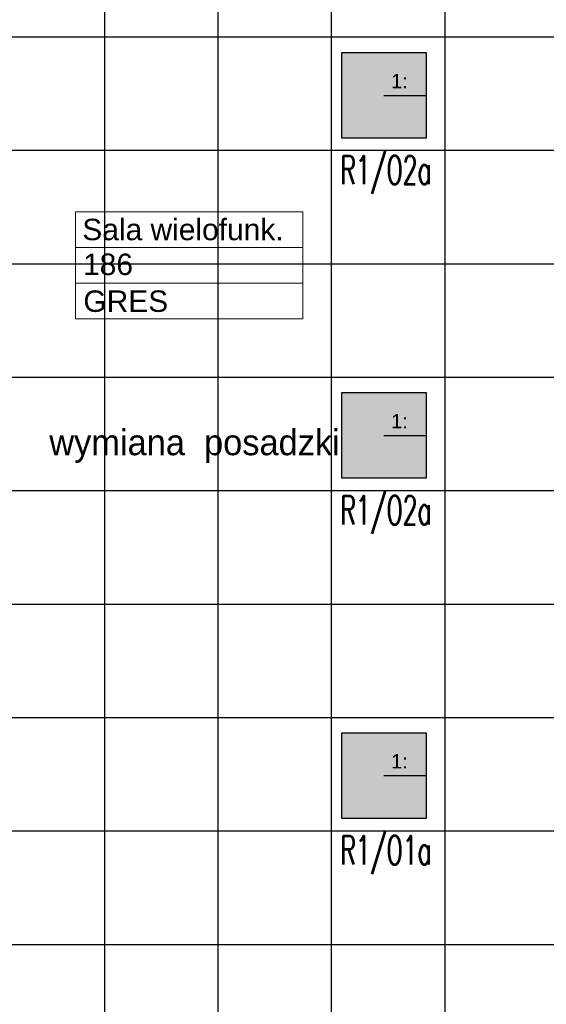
# Model space of a CAD drawing. Header units: millimetres. Extents: x -94648 to 68781, y -29623 to 11990.
# Tile 39 of 181: x -36042 to -35673, y -14063 to -13374. Entities that reach past the tile are written whole.
import ezdxf

# ---------------------------------------------------------------- set-up
doc = ezdxf.new("R2010")
doc.units = ezdxf.units.MM
doc.linetypes.add('BUD', pattern=[0])
for name, color, linetype in [('-podklad', 8, 'Continuous'), ('HATCH', 204, 'Continuous'), ('rexp_Leuchten_Besch', 7, 'Continuous'), ('rexp_Oprawy', 7, 'Continuous')]:
    doc.layers.add(name, color=color, linetype=linetype)
for name, color, linetype, lineweight in [('6_TEXTS', 7, 'Continuous', 13), ('A_POWTARZALNE$0$A30_OPIS_POM', 2, 'Continuous', 18), ('IE_oswietlenie_nr_obw', 51, 'Continuous', 20)]:
    doc.layers.add(name, color=color, linetype=linetype, lineweight=lineweight)
doc.styles.add('A_POWTARZALNE$0$Arial', font='arial.ttf')
doc.styles.add('ROMANS', font='romans.shx', dxfattribs={"width": 0.75, "height": 10})
doc.styles.get("Standard").update_dxf_attribs({"font": 'arial.ttf'})
doc.styles.add('temp', font='tahoma.ttf', dxfattribs={"height": 12})

# ---------------------------------------------------------------- blocks, each defined once
blk = doc.blocks.new('A_POWTARZALNE$0$ddd')
at = {"color": 8}
for p, q in [((2946.57, 2004.64), (2946.57, 1929.64)), ((2946.57, 2004.64), (3105.6, 2004.64)), ((3105.6, 2004.64), (3105.6, 1929.64)), ((2946.57, 1979.64), (3105.6, 1979.64)), ((2946.57, 1954.64), (3105.6, 1954.64)), ((2946.57, 1929.64), (3105.6, 1929.64))]:
    blk.add_line(p, q, dxfattribs=at)
at = {"color": 8, "style": 'A_POWTARZALNE$0$Arial'}
for tag, p in [('NAZWA_POMIESZCZENIA', (2951.26, 1984.67)), ('POWIERZCHNIA', (2951.77, 1960.3)), ('RODZAJ_POSADZKI', (2951.99, 1934.53))]:
    blk.add_attdef(tag, p, '', height=15, dxfattribs=at)
blk = doc.blocks.new('Goscim_parter')
at = {"layer": 'HATCH', "linetype": 'BUD'}
h = blk.add_hatch(dxfattribs=at)
h.set_pattern_fill('ANSI37', color=8, scale=25, angle=45)
h.set_pattern_definition([(90, (-45348.77, -1321.09), (-79.375, 0), []), (180, (-45348.77, -1321.09), (0, -79.375), [])])
h.paths.add_polyline_path([(-36586.06, -12833.74), (-36586.06, -14283.74), (-35303.06, -14283.74), (-35303.06, -12833.74)])
at = {"layer": 'A_POWTARZALNE$0$A30_OPIS_POM', "color": 8}
blk.add_blockref('A_POWTARZALNE$0$ddd', (-38949.53, -15513.05), dxfattribs=at).add_auto_attribs({'NAZWA_POMIESZCZENIA': 'Sala wielofunk.', 'POWIERZCHNIA': '186', 'RODZAJ_POSADZKI': 'GRES'})
at = {"layer": '6_TEXTS', "color": 8, "insert": (-35818.05, -13660.8), "char_height": 18, "width": 364.9326, "attachment_point": 3, "style": 'temp'}
blk.add_mtext('{\\fCentury Gothic|b0|i0|c238|p34;wymiana  posadzki}', dxfattribs=at)
blk = doc.blocks.new('rexp_lib_5')
at = {"layer": 'rexp_Oprawy', "true_color": 0xffff00}
blk.add_hatch(color=2, dxfattribs=at).paths.add_polyline_path([(-0.2975, -0.2975), (0.2975, -0.2975), (0.2975, 0.2975), (-0.2975, 0.2975)])
at = {"layer": 'rexp_Oprawy', "color": 2, "true_color": 0xffff00}
blk.add_lwpolyline([(-0.2975, -0.2975), (0.2975, -0.2975), (0.2975, 0.2975), (-0.2975, 0.2975)], close=True, dxfattribs=at)
at = {"layer": 'rexp_Oprawy', "color": 7}
blk.add_lwpolyline([(-0.2975, -0.2975), (0.2975, -0.2975), (0.2975, 0.2975), (-0.2975, 0.2975)], close=True, dxfattribs=at)
blk.add_lwpolyline([(0, 0), (0.2975, 0)], dxfattribs=at)
at = {"layer": 'rexp_Leuchten_Besch', "flags": 8}
blk.add_attdef('Label', (0.05, 0.05), '', height=0.1, dxfattribs=at)

msp = doc.modelspace()

# ---------------------------------------------------------------- block references
at = {"layer": '-podklad'}
msp.add_blockref('Goscim_parter', (0, 0), dxfattribs=at)
at = {"layer": 'rexp_Oprawy'}
ref = msp.add_blockref('rexp_lib_5', (-35787.10271, -13427.01506, 450), dxfattribs=dict(at, xscale=100, yscale=100, zscale=100))
ref.add_attrib('Label', '1:', (-35782.10271, -13422.01506, 450), dxfattribs={"layer": 'rexp_Leuchten_Besch', "height": 10})
ref = msp.add_blockref('rexp_lib_5', (-35787.10271, -13664.97511, 450), dxfattribs=dict(at, xscale=100, yscale=100, zscale=100))
ref.add_attrib('Label', '1:', (-35782.10271, -13659.97511, 450), dxfattribs={"layer": 'rexp_Leuchten_Besch', "height": 10})
ref = msp.add_blockref('rexp_lib_5', (-35787.10271, -13902.93517, 450), dxfattribs=dict(at, xscale=100, yscale=100, zscale=100))
ref.add_attrib('Label', '1:', (-35782.10271, -13897.93517, 450), dxfattribs={"layer": 'rexp_Leuchten_Besch', "height": 10})

# ---------------------------------------------------------------- texts
at = {"layer": 'IE_oswietlenie_nr_obw', "style": 'ROMANS', "width": 0.6}
for s, p in [('R1/O2a', (-35817.66797, -13489.23768)), ('R1/O2a', (-35817.66797, -13727.19773)), ('R1/O1a', (-35817.66797, -13965.15779))]:
    msp.add_text(s, height=20, dxfattribs=at).set_placement(p)

doc.saveas('drawing.dxf')
